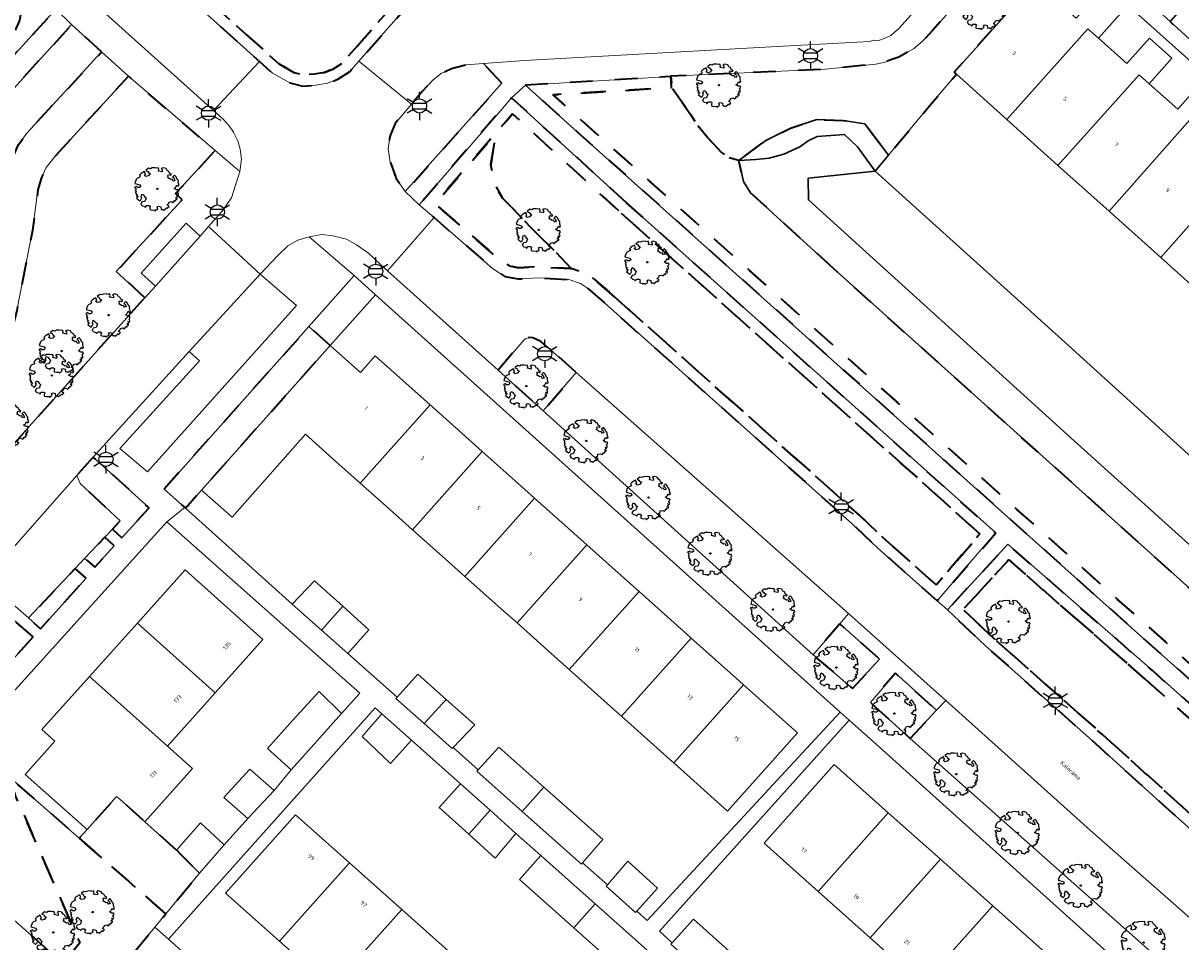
# Model space of a CAD drawing. Extents: x 105780 to 185197, y 477999 to 525027.
# Tile 207 of 256: x 108545 to 108648, y 479340 to 479422. Entities that reach past the tile are written whole.
import ezdxf
from ezdxf.enums import TextEntityAlignment as Align

# ---------------------------------------------------------------- set-up
doc = ezdxf.new("R2010")
doc.units = 0
doc.linetypes.add('XX-HIDDEN', pattern=[4, 2, -2])
for name, color, linetype, lineweight in [('B-GV-GR-BOOM-S', 252, 'Continuous', 25), ('B-GV-GR-HAAG_01-G', 252, 'GR-HAAG1', 13), ('B-GV-GR-MATERIAALGRENS-G', 252, 'XX-HIDDEN', 35), ('B-RO-IE-MEUBILAIR_WEGMEUBILAIR-S', 252, 'Continuous', 25), ('B-WE-GW-WATERGANG_SLOOT_INSTEEK-G', 252, 'Continuous', 30), ('B-XX-KG-KADASTRAAL_BEBOUWING-G', 252, 'Continuous', 20), ('B1-WE-OG-BEBOUWING-T18', 7, 'Continuous', 18), ('B1-WE-OG-TERREIN_ERF-GV', 252, 'Continuous', 18), ('B1-WE-OG-TOPOGRAFIE-T18', 10, 'Continuous', 18), ('B1-WE-VH-VERHARDING_ASFALT-GV', 252, 'Continuous', 18), ('B1-WE-VH-VERHARDING_BETONSTRAATSTEEN-GV', 252, 'Continuous', 18), ('B1-WE-VH-VERHARDING_TEGEL-GV', 252, 'Continuous', 18)]:
    doc.layers.add(name, color=color, linetype=linetype, lineweight=lineweight)
doc.styles.add('NLCS-ISO', font='NLCS-ISO.ttf')
doc.styles.add('NLCS-ISO-M200-T18', font='NLCS-ISO.ttf', dxfattribs={"height": 0.36})
doc.linetypes.add('GR-HAAG1', pattern='A,6,[176,NLCS.shx,S=0.125,R=0,X=0,Y=0],-2', length=8)

# ---------------------------------------------------------------- blocks, each defined once
blk = doc.blocks.new('B-SIE-WEG_LICHTMAST-SO')
at = {"ltscale": 0.1}
for p, q in [((0, 1.27), (0, 2.53)), ((-1.1, 0.63), (-2.19, 1.27)), ((1.1, 0.63), (2.19, 1.27)), ((-1.1, -0.63), (-2.19, -1.27)), ((0, -1.27), (0, -2.53)), ((1.1, -0.63), (2.19, -1.27))]:
    blk.add_line(p, q, dxfattribs=at)
at = {"flags": 128}
for points in [[(-1.16, 0.5), (1.16, 0.5)], [(-1.16, -0.5), (1.16, -0.5)]]:
    blk.add_lwpolyline(points, dxfattribs=at)
at = {"ltscale": 0.1}
blk.add_circle((0, 0), 1.27, dxfattribs=at)
at = {"style": 'NLCS-ISO'}
blk.add_attdef('TYPE', text='', height=1.8, dxfattribs=at).set_placement((0, 2.53), align=Align.BOTTOM_CENTER)
blk = doc.blocks.new('B-SGR-BOOM_06')
at = {"linetype": 'Continuous', "flags": 128}
blk.add_lwpolyline([(1.08, 1.41), (1.01, 1.58), (0.88, 1.63), (0.78, 1.81), (0.51, 1.88), (0.34, 1.81), (0.44, 1.71), (0.43, 1.52), (0.09, 1.59), (0.14, 1.73), (0.07, 1.88), (-0.06, 1.84), (-0.19, 1.88), (-0.46, 1.86), (-0.6, 1.79), (-0.78, 1.83), (-1.02, 1.64), (-0.85, 1.56), (-0.8, 1.46), (-0.63, 1.37), (-0.8, 1.16), (-1.02, 1.11), (-1.17, 1.24), (-1.05, 1.29), (-1.15, 1.54), (-1.45, 1.37), (-1.6, 1.21), (-1.52, 1.14), (-1.6, 1.01), (-1.77, 0.94), (-1.89, 0.82), (-2, 0.49), (-1.55, 0.37), (-1.48, 0.22), (-1.6, 0.12), (-1.8, 0.12), (-1.84, 0.22), (-2.04, 0.15), (-1.9, -0.07), (-1.97, -0.15), (-1.89, -0.22), (-1.95, -0.4), (-1.81, -0.47), (-1.89, -0.62), (-1.77, -0.64), (-1.72, -0.68), (-1.85, -0.84), (-1.57, -1.07), (-1.47, -0.97), (-1.38, -0.79), (-1.45, -0.7), (-1.37, -0.47), (-1.25, -0.54), (-1.12, -0.7), (-1, -0.8), (-1.12, -1.12), (-1.37, -1.17), (-1.47, -1.36), (-1.33, -1.51), (-1.13, -1.56), (-1.11, -1.61), (-1.08, -1.66), (-0.93, -1.49), (-0.73, -1.49), (-0.63, -1.56), (-0.68, -1.71), (-0.68, -1.84), (-0.46, -1.89), (-0.24, -1.88), (-0.19, -1.98), (-0.09, -1.86), (0.04, -1.79), (-0.02, -1.6), (0.11, -1.56), (0.31, -1.61), (0.34, -1.84), (0.46, -1.83), (0.58, -1.89), (0.83, -1.69), (0.95, -1.74), (0.93, -1.66), (1.06, -1.59), (0.96, -1.49), (0.85, -1.46), (1.03, -1.29), (1.05, -1.19), (1.26, -1.14), (1.42, -1.22), (1.51, -1.12), (1.51, -1.05), (1.65, -1.05), (1.65, -0.95), (1.78, -0.91), (1.78, -0.82), (1.63, -0.82), (1.82, -0.64), (1.7, -0.57), (1.85, -0.62), (1.9, -0.5), (1.82, -0.37), (1.93, -0.18), (1.87, -0.1), (1.7, -0.1), (1.5, 0.03), (1.63, 0.12), (1.75, 0.34), (1.82, 0.24), (1.95, 0.29), (1.87, 0.57), (1.88, 0.75), (1.8, 0.79), (1.67, 1.06), (1.53, 1.21), (1.35, 1.04), (1.47, 0.97), (1.57, 0.72), (1.41, 0.69), (1.33, 0.85), (1.2, 0.82), (1.06, 0.92), (0.9, 1.01), (0.98, 1.07), (0.93, 1.17), (1.01, 1.27), (1.15, 1.22), (1.26, 1.29)], close=True, dxfattribs=at)
blk.add_circle((0, 0), 0.06)
at = {"style": 'NLCS-ISO'}
blk.add_attdef('SOORT', text='', height=0.3, dxfattribs=at).set_placement((0, -0.36), align=Align.TOP_CENTER)

msp = doc.modelspace()

# ---------------------------------------------------------------- linework, layer by layer
at = {"layer": 'B-GV-GR-HAAG_01-G', "flags": 128}
msp.add_lwpolyline([(108568.99, 479396.664), (108565.752, 479399.445), (108559.431, 479392.544), (108560.362, 479391.709), (108553.258, 479383.886), (108555.703, 479381.802)], close=True, dxfattribs=at)
at = {"layer": 'B-GV-GR-MATERIAALGRENS-G', "flags": 128}
for points in [[(108567.904, 479433.262), (108559.597, 479423.916), (108565.691, 479418.436), (108566.868, 479417.378), (108568.401, 479416.523), (108569.554, 479416.241), (108570.726, 479416.318), (108571.764, 479416.488), (108572.697, 479416.85), (108573.716, 479417.509), (108574.565, 479418.471), (108578.768, 479423.234), (108579.144, 479423.381), (108569.435, 479431.916)], [(108577.582, 479423.401), (108573.057, 479418.274), (108572.24, 479417.745), (108571.499, 479417.458), (108570.612, 479417.313), (108569.642, 479417.249), (108568.77, 479417.462), (108567.453, 479418.197), (108566.36, 479419.18), (108561.005, 479423.995), (108567.991, 479431.854)], [(108577.582, 479423.401), (108567.991, 479431.854), (108561.005, 479423.995), (108566.36, 479419.18), (108567.453, 479418.197), (108568.77, 479417.462), (108569.642, 479417.249), (108570.612, 479417.313), (108571.499, 479417.458), (108572.24, 479417.745), (108573.057, 479418.274)], [(108492.132, 479361.215), (108492.458, 479361.581), (108536.188, 479410.625), (108547.542, 479423.085), (108538.856, 479430.878), (108538.021, 479429.947), (108536.739, 479428.518), (108537.185, 479428.733), (108537.999, 479428.78), (108538.273, 479428.763), (108539.183, 479428.441), (108543.527, 479424.761), (108544.268, 479423.607), (108544.439, 479422.932), (108544.288, 479422.085), (108543.873, 479421.135), (108543.515, 479420.639), (108483.621, 479353.406), (108463.835, 479331.582), (108460.261, 479327.517), (108460.3, 479325.343), (108459.633, 479318.564), (108458.968, 479318.283), (108457.664, 479317.246), (108456.553, 479316.148), (108432.398, 479288.878), (108418.002, 479273.308), (108418.798, 479272.696), (108421.387, 479275.497), (108433.139, 479288.207), (108449.708, 479306.911), (108457.28, 479315.46), (108458.329, 479316.497), (108459.484, 479317.415), (108460.57, 479317.875), (108461.301, 479325.301), (108461.286, 479326.406)], [(108634.863, 479425.563), (108636.365, 479427.425), (108637.415, 479428.574), (108634.596, 479431.095), (108631.415, 479427.658), (108625.737, 479421.219), (108624.78, 479420.219), (108624.006, 479419.553), (108622.696, 479418.816), (108622.162, 479418.624), (108621.472, 479418.377), (108620.663, 479418.183), (108616.142, 479417.747), (108602.387, 479417.106), (108602.441, 479416.107), (108604.156, 479413.685), (108604.726, 479412.785), (108605.618, 479411.677), (108606.878, 479410.322), (108607.583, 479409.826), (108608.425, 479409.581), (108610.855, 479411.376), (108613.042, 479412.471), (108615.386, 479413.253), (108617.73, 479413.175), (108619.682, 479412.862), (108621.786, 479410.066), (108625.773, 479414.86), (108627.841, 479417.296), (108627.637, 479417.479), (108629.587, 479419.661)], [(108653.812, 479422.58), (108653.721, 479422.821), (108650.882, 479425.323), (108650.699, 479425.431), (108650.435, 479425.486), (108650.028, 479425.454), (108649.839, 479425.283), (108646.881, 479421.986), (108650.585, 479418.651), (108653.619, 479422.099), (108653.772, 479422.366)], [(108551.628, 479419.282), (108548.948, 479421.719), (108537.816, 479409.431), (108535.071, 479406.319), (108537.118, 479406.952), (108537.864, 479406.856), (108538.928, 479406.612), (108540.068, 479406.037), (108540.89, 479405.435), (108541.55, 479404.851), (108542.287, 479403.225), (108543.309, 479408.419), (108543.407, 479409.133), (108544.222, 479411.015), (108544.967, 479412.042)], [(108587.312, 479416.488), (108585.67, 479418.238), (108584.087, 479418.118), (108582.827, 479417.776), (108581.897, 479417.349), (108581.185, 479416.783), (108580.212, 479415.767), (108579.257, 479414.629), (108577.808, 479412.901), (108577.344, 479411.823), (108577.16, 479410.641), (108577.353, 479409.457), (108577.899, 479407.977), (108578.703, 479406.83)], [(108555.482, 479397.349), (108552.933, 479399.686), (108558.812, 479406.099), (108558.222, 479406.64), (108561.744, 479410.482), (108554.017, 479417.109), (108547.501, 479410.001), (108546.692, 479408.969), (108546.231, 479407.999), (108545.952, 479406.964), (108545.463, 479403.362), (108544.062, 479396.218), (108543.121, 479392.288), (108542.831, 479390.819), (108542.293, 479389.442), (108541.988, 479388.341), (108541.538, 479387.42), (108540.735, 479386.324), (108531.362, 479375.522), (108520.361, 479363.224), (108522.931, 479360.78), (108544.906, 479385.564)], [(108602.441, 479416.107), (108602.387, 479417.106), (108602.355, 479417.105), (108589.408, 479416.308), (108594.067, 479412.135), (108643.72, 479367.666), (108666.711, 479347.2), (108681.874, 479333.36), (108704.788, 479312.808), (108706.667, 479311.216), (108712.98, 479305.573), (108715.08, 479303.841), (108715.764, 479304.573), (108720.769, 479309.926), (108725.12, 479314.69), (108724.084, 479315.494), (108718.889, 479310.117), (108714.88, 479305.391), (108713.632, 479306.332), (108707.324, 479311.97), (108705.445, 479313.562), (108682.545, 479334.102), (108667.381, 479347.942), (108591.86, 479415.457)], [(108616.864, 479399.965), (108609.481, 479406.725), (108608.851, 479407.716), (108608.425, 479409.581), (108607.583, 479409.826), (108606.878, 479410.322), (108605.618, 479411.677), (108604.726, 479412.785), (108604.156, 479413.685), (108602.441, 479416.107), (108591.86, 479415.457), (108667.381, 479347.942), (108682.545, 479334.102), (108705.445, 479313.562), (108707.324, 479311.97), (108713.632, 479306.332), (108714.88, 479305.391), (108718.889, 479310.117), (108717.539, 479309.847), (108716.638, 479310.298)], [(108598.416, 479405.832), (108592.913, 479410.858), (108588.178, 479415.183), (108587.033, 479413.856), (108579.947, 479405.646), (108581.269, 479404.496), (108586.478, 479399.966), (108587.582, 479399.258), (108588.749, 479399.025), (108590.688, 479399.115), (108593.288, 479398.97), (108594.313, 479398.618), (108594.933, 479398.201), (108596.256, 479397.082), (108596.716, 479396.659), (108618.565, 479377.157), (108620.833, 479375.009), (108626.117, 479370.317), (108630.058, 479374.882), (108631.337, 479376.363)], [(108597.387, 479397.4), (108596.918, 479397.832), (108595.537, 479399), (108594.762, 479399.521), (108593.482, 479399.961), (108590.693, 479400.116), (108588.825, 479400.03), (108587.963, 479400.202), (108587.079, 479400.768), (108581.354, 479405.747), (108586.754, 479412.002), (108587.79, 479413.203), (108588.263, 479413.751), (108597.745, 479405.09), (108629.938, 479376.273), (108626.033, 479371.729), (108621.509, 479375.746), (108619.242, 479377.893)], [(108597.745, 479405.09), (108588.263, 479413.751), (108587.79, 479413.203), (108586.754, 479412.002), (108586.335, 479409.219), (108586.626, 479407.597), (108587.365, 479406.222), (108588.331, 479405.296), (108589.882, 479403.609), (108591.951, 479401.599), (108593.482, 479399.961), (108594.762, 479399.521), (108595.537, 479399), (108596.918, 479397.832), (108597.387, 479397.4), (108619.242, 479377.893), (108621.509, 479375.746), (108626.033, 479371.729), (108629.938, 479376.273)], [(108588.331, 479405.296), (108587.365, 479406.222), (108586.626, 479407.597), (108586.335, 479409.219), (108586.754, 479412.002), (108581.354, 479405.747), (108587.079, 479400.768), (108587.963, 479400.202), (108588.825, 479400.03), (108590.693, 479400.116), (108593.482, 479399.961), (108591.951, 479401.599), (108589.882, 479403.609)], [(108572, 479393.1), (108570.113, 479394.791), (108557.198, 479380.28), (108559.036, 479378.626), (108559.089, 479378.578), (108560.54, 479380.19)], [(108591.392, 479392.947), (108590.772, 479393.439), (108590.085, 479393.78), (108589.761, 479393.816), (108589.434, 479393.707), (108589.254, 479393.563), (108586.986, 479390.899), (108591.006, 479387.258), (108593.949, 479390.681)], [(108550.882, 479383.119), (108549.411, 479381.489), (108549.714, 479380.785), (108553.276, 479377.438), (108552.59, 479376.71), (108553.418, 479375.941), (108555.852, 479378.608)], [(108552.745, 479375.204), (108551.905, 479375.984), (108550.112, 479374.081), (108551.02, 479373.314)], [(108632.496, 479373.965), (108644.649, 479363.338), (108687.016, 479325.501), (108713.306, 479301.797), (108713.963, 479302.551), (108687.684, 479326.245), (108645.311, 479364.087), (108632.42, 479375.36), (108631.138, 479373.967), (108627.03, 479369.503), (108630.418, 479366.282), (108640.214, 479357.601), (108646.308, 479352.069), (108656.878, 479342.632), (108658.209, 479341.365), (108658.861, 479340.6), (108659.346, 479339.609), (108659.666, 479338.561), (108659.676, 479338.353), (108660.674, 479338.489), (108660.288, 479339.959), (108659.704, 479341.153), (108658.928, 479342.064), (108640.881, 479358.346), (108631.094, 479367.019), (108628.444, 479369.539)], [(108550.255, 479372.334), (108549.275, 479373.193), (108545.112, 479368.777), (108546.174, 479367.818)], [(108644.649, 479363.338), (108632.496, 479373.965), (108628.444, 479369.539), (108631.094, 479367.019), (108640.881, 479358.346), (108658.928, 479342.064), (108659.704, 479341.153), (108660.288, 479339.959), (108660.674, 479338.489), (108662.677, 479338.639), (108663.815, 479338.568), (108664.91, 479338.249), (108666.154, 479337.772), (108667.193, 479337.158), (108691.579, 479315.761), (108708.295, 479301.316), (108712.338, 479300.687), (108713.306, 479301.797), (108687.016, 479325.501)], [(108545.521, 479367.095), (108542.805, 479369.459), (108540.54, 479371.43), (108537.696, 479368.199), (108540.341, 479361.363)], [(108617.431, 479368.25), (108615.052, 479365.479), (108618.566, 479362.497), (108620.989, 479365.09)], [(108623.702, 479358.024), (108626.067, 479360.536), (108622.397, 479363.84), (108620.166, 479361.241)], [(108543.104, 479354.853), (108541.145, 479359.339), (108533.511, 479350.934), (108533.794, 479350.684), (108548.189, 479337.957), (108549.678, 479339.798)], [(108543.104, 479354.853), (108549.678, 479339.798), (108548.189, 479337.957), (108551.372, 479335.143), (108556.374, 479341.199), (108557.343, 479342.372), (108555.348, 479344.121), (108549.635, 479349.128)], [(108558.305, 479348.057), (108555.48, 479350.593), (108553.24, 479352.6), (108552.962, 479352.848), (108550.322, 479349.898), (108549.635, 479349.128), (108555.348, 479344.121), (108557.343, 479342.372), (108560.342, 479346.002), (108558.67, 479347.689)]]:
    msp.add_lwpolyline(points, close=True, dxfattribs=at)
at = {"layer": 'B-WE-GW-WATERGANG_SLOOT_INSTEEK-G', "flags": 128}
msp.add_lwpolyline([(108613.863, 479410.802), (108614.625, 479411.354), (108615.426, 479411.744), (108617.852, 479411.919), (108619.004, 479410.821), (108620.591, 479408.629), (108621.786, 479410.066), (108619.682, 479412.862), (108617.73, 479413.175), (108615.386, 479413.253), (108613.042, 479412.471), (108610.855, 479411.376), (108608.425, 479409.581), (108609.956, 479409.673), (108611.143, 479409.8), (108612.451, 479410.16)], close=True, dxfattribs=at)
for points in [[(108696.417, 479332.174), (108677.085, 479349.542), (108665.936, 479359.674), (108638.029, 479384.847), (108614.649, 479406.082), (108614.623, 479408.023), (108620.591, 479408.629), (108619.004, 479410.821), (108617.852, 479411.919), (108615.426, 479411.744), (108614.625, 479411.354), (108613.863, 479410.802), (108612.451, 479410.16), (108611.143, 479409.8), (108609.956, 479409.673), (108608.425, 479409.581), (108608.851, 479407.716), (108609.481, 479406.725), (108616.864, 479399.965), (108716.638, 479310.298)], [(108653.982, 479378.411), (108637.199, 479393.663), (108620.591, 479408.629), (108614.623, 479408.023), (108614.649, 479406.082), (108638.029, 479384.847), (108665.936, 479359.674)]]:
    msp.add_lwpolyline(points, dxfattribs=at)
at = {"layer": 'B-XX-KG-KADASTRAAL_BEBOUWING-G', "flags": 128}
for points in [[(108640.5, 479420.502), (108642.499, 479422.738), (108641.564, 479423.574), (108640.503, 479424.523), (108638.514, 479422.299), (108634.863, 479425.563), (108629.587, 479419.661), (108627.637, 479417.479), (108627.841, 479417.296), (108632.34, 479413.255), (108639.565, 479421.338)], [(108645.013, 479416.444), (108647.052, 479418.724), (108646.157, 479419.525), (108645.056, 479420.509), (108643.029, 479418.242), (108640.5, 479420.502), (108639.565, 479421.338), (108632.34, 479413.255), (108636.894, 479409.164), (108644.118, 479417.244)], [(108649.571, 479412.347), (108651.629, 479414.649), (108650.729, 479415.454), (108649.611, 479416.453), (108647.564, 479414.164), (108645.013, 479416.444), (108644.118, 479417.244), (108636.894, 479409.164), (108641.444, 479405.077), (108648.655, 479413.237)], [(108653.285, 479409.113), (108654.102, 479408.353), (108656.1, 479410.589), (108655.261, 479411.338), (108654.126, 479412.353), (108652.099, 479410.086), (108649.571, 479412.347), (108648.655, 479413.237), (108641.444, 479405.077), (108646.061, 479400.93)], [(108657.813, 479405.006), (108658.657, 479404.297), (108660.656, 479406.533), (108659.834, 479407.267), (108658.637, 479408.337), (108656.63, 479406.092), (108654.102, 479408.353), (108653.285, 479409.113), (108646.061, 479400.93), (108650.558, 479396.891)], [(108580.909, 479387.79), (108578.479, 479389.962), (108576.02, 479392.16), (108574.72, 479390.69), (108572, 479393.1), (108560.54, 479380.19), (108563.252, 479377.782), (108569.81, 479385.17), (108572.25, 479382.99), (108574.686, 479380.814)], [(108585.567, 479383.628), (108583.484, 479385.489), (108580.909, 479387.79), (108574.686, 479380.814), (108577.256, 479378.518), (108579.344, 479376.653)], [(108590.224, 479379.465), (108588.489, 479381.016), (108585.567, 479383.628), (108579.344, 479376.653), (108582.262, 479374.045), (108584.001, 479372.491)], [(108593.494, 479376.543), (108590.224, 479379.465), (108584.001, 479372.491), (108587.267, 479369.573), (108588.66, 479368.329), (108594.881, 479375.303)], [(108599.539, 479371.14), (108598.499, 479372.07), (108594.881, 479375.303), (108588.66, 479368.329), (108592.273, 479365.101), (108593.318, 479364.168)], [(108554.809, 479368.314), (108561.749, 479362.097), (108566.007, 479366.849), (108559.069, 479373.061)], [(108570.611, 479372.101), (108568.613, 479370.022), (108571.23, 479367.702), (108573.125, 479369.825)], [(108604.196, 479366.978), (108603.504, 479367.597), (108599.539, 479371.14), (108593.318, 479364.168), (108597.278, 479360.629), (108597.975, 479360.006)], [(108573.125, 479369.825), (108571.23, 479367.702), (108573.583, 479365.617), (108575.458, 479367.714)], [(108561.749, 479362.097), (108554.809, 479368.314), (108550.549, 479363.567), (108557.493, 479357.346)], [(108608.853, 479362.817), (108608.509, 479363.124), (108604.196, 479366.978), (108597.975, 479360.006), (108602.284, 479356.157), (108602.633, 479355.845)], [(108582.35, 479361.503), (108579.814, 479363.753), (108577.973, 479361.696), (108577.87, 479361.58), (108580.38, 479359.353)], [(108557.493, 479357.346), (108550.549, 479363.567), (108546.29, 479358.82), (108547.458, 479357.773), (108544.818, 479354.823), (108550.322, 479349.898), (108552.962, 479352.848), (108553.24, 479352.6), (108555.48, 479350.593), (108559.732, 479355.339)], [(108613.66, 479358.52), (108608.853, 479362.817), (108602.633, 479355.845), (108607.44, 479351.55)], [(108573.025, 479360.251), (108571.017, 479362.204), (108568.658, 479359.642), (108566.406, 479357.128), (108568.526, 479355.229), (108570.808, 479357.776)], [(108582.35, 479361.503), (108580.38, 479359.353), (108582.89, 479357.125), (108582.981, 479357.223), (108584.886, 479359.254)], [(108576.608, 479360.22), (108574.859, 479358.208), (108577.394, 479355.782), (108579.256, 479357.859)], [(108591.065, 479353.676), (108587.033, 479357.244), (108585.206, 479355.235), (108585.086, 479355.103), (108589.125, 479351.504)], [(108621.757, 479351.399), (108616.947, 479355.69), (108610.687, 479348.674), (108615.497, 479344.383)], [(108567.02, 479353.375), (108564.85, 479355.287), (108562.52, 479352.76), (108564.651, 479350.883)], [(108583.625, 479353.964), (108581.726, 479351.877), (108584.353, 479349.483), (108586.259, 479351.616)], [(108591.065, 479353.676), (108589.125, 479351.504), (108594.4, 479346.803), (108594.508, 479346.927), (108596.325, 479349.022)], [(108588.568, 479349.558), (108586.259, 479351.616), (108584.353, 479349.483), (108586.706, 479347.338)], [(108626.417, 479347.241), (108621.757, 479351.399), (108615.497, 479344.383), (108620.158, 479340.225)], [(108562.549, 479348.531), (108560.428, 479350.485), (108558.305, 479348.057), (108558.67, 479347.689), (108560.342, 479346.002)], [(108573.734, 479346.922), (108568.919, 479351.224), (108562.675, 479344.234), (108567.49, 479339.932)], [(108590.777, 479347.582), (108588.89, 479345.443), (108593.73, 479341.128), (108595.631, 479343.257)], [(108631.078, 479343.083), (108626.417, 479347.241), (108620.158, 479340.225), (108624.818, 479336.067)], [(108578.401, 479342.753), (108573.734, 479346.922), (108567.49, 479339.932), (108572.157, 479335.764)], [(108596.716, 479344.955), (108596.608, 479344.83), (108599.216, 479342.49), (108599.332, 479342.618), (108601.192, 479344.666), (108598.547, 479347.066)], [(108595.631, 479343.257), (108593.73, 479341.128), (108598.4, 479336.964), (108600.303, 479339.094)], [(108635.739, 479338.925), (108631.078, 479343.083), (108624.818, 479336.067), (108629.479, 479331.908)], [(108583.068, 479338.585), (108578.401, 479342.753), (108572.157, 479335.764), (108576.823, 479331.595)], [(108602.498, 479339.798), (108602.388, 479339.674), (108607.269, 479335.273), (108607.368, 479335.383), (108609.287, 479337.511), (108604.405, 479341.913)]]:
    msp.add_lwpolyline(points, close=True, dxfattribs=at)
at = {"layer": 'B1-WE-OG-TERREIN_ERF-GV', "flags": 128}
for points in [[(108684.127, 479386.81), (108637.415, 479428.574), (108636.365, 479427.425), (108634.863, 479425.563), (108638.514, 479422.299), (108640.503, 479424.523), (108641.564, 479423.574), (108642.499, 479422.738), (108640.5, 479420.502), (108643.029, 479418.242), (108645.056, 479420.509), (108646.157, 479419.525), (108647.052, 479418.724), (108645.013, 479416.444), (108647.564, 479414.164), (108649.611, 479416.453)], [(108650.558, 479396.891), (108646.061, 479400.93), (108641.444, 479405.077), (108636.894, 479409.164), (108632.34, 479413.255), (108627.841, 479417.296), (108625.773, 479414.86), (108621.786, 479410.066), (108620.591, 479408.629), (108637.199, 479393.663), (108653.982, 479378.411)], [(108543.104, 479354.853), (108549.635, 479349.128), (108550.322, 479349.898), (108544.818, 479354.823), (108547.458, 479357.773), (108546.29, 479358.82), (108550.549, 479363.567), (108554.809, 479368.314), (108559.069, 479373.061), (108566.007, 479366.849), (108561.749, 479362.097), (108557.493, 479357.346), (108559.732, 479355.339), (108555.48, 479350.593), (108558.305, 479348.057), (108560.428, 479350.485), (108562.549, 479348.531), (108564.651, 479350.883), (108562.52, 479352.76), (108564.85, 479355.287), (108567.02, 479353.375), (108568.526, 479355.229), (108566.406, 479357.128), (108568.658, 479359.642), (108571.017, 479362.204), (108573.025, 479360.251), (108574.652, 479362.071), (108557.435, 479377.366), (108541.145, 479359.339)], [(108598.4, 479336.964), (108593.73, 479341.128), (108588.89, 479345.443), (108590.777, 479347.582), (108588.568, 479349.558), (108586.706, 479347.338), (108584.353, 479349.483), (108581.726, 479351.877), (108583.625, 479353.964), (108579.256, 479357.859), (108577.394, 479355.782), (108574.859, 479358.208), (108576.608, 479360.22), (108576.018, 479360.746), (108557.587, 479340.115), (108589.376, 479311.658)], [(108645.094, 479335.522), (108620.988, 479357.262), (108618.282, 479359.666), (108618.266, 479359.648), (108601.364, 479340.833), (108602.498, 479339.798), (108604.405, 479341.913), (108609.287, 479337.511)], [(108572.157, 479335.764), (108567.49, 479339.932), (108562.675, 479344.234), (108568.919, 479351.224), (108573.734, 479346.922), (108578.401, 479342.753), (108583.068, 479338.585)]]:
    msp.add_lwpolyline(points, dxfattribs=at)
for points in [[(108588.66, 479368.329), (108587.267, 479369.573), (108584.001, 479372.491), (108582.262, 479374.045), (108579.344, 479376.653), (108577.256, 479378.518), (108574.686, 479380.814), (108572.25, 479382.99), (108569.81, 479385.17), (108563.252, 479377.782), (108560.54, 479380.19), (108559.089, 479378.578), (108568.613, 479370.022), (108570.611, 479372.101), (108573.125, 479369.825), (108575.458, 479367.714), (108573.583, 479365.617), (108577.973, 479361.696), (108579.814, 479363.753), (108582.35, 479361.503), (108584.886, 479359.254), (108582.981, 479357.223), (108585.206, 479355.235), (108587.033, 479357.244), (108591.065, 479353.676), (108596.325, 479349.022), (108594.508, 479346.927), (108596.716, 479344.955), (108598.547, 479347.066), (108601.192, 479344.666), (108599.332, 479342.618), (108600.254, 479341.795), (108617.476, 479360.359), (108617.484, 479360.367), (108576.054, 479397.61), (108572, 479393.1), (108574.72, 479390.69), (108576.02, 479392.16), (108578.479, 479389.962), (108580.909, 479387.79), (108583.484, 479385.489), (108585.567, 479383.628), (108588.489, 479381.016), (108590.224, 479379.465), (108593.494, 479376.543), (108594.881, 479375.303), (108598.499, 479372.07), (108599.539, 479371.14), (108603.504, 479367.597), (108604.196, 479366.978), (108608.509, 479363.124), (108608.853, 479362.817), (108613.66, 479358.52), (108607.44, 479351.55), (108602.633, 479355.845), (108602.284, 479356.157), (108597.975, 479360.006), (108597.278, 479360.629), (108593.318, 479364.168), (108592.273, 479365.101)], [(108629.479, 479331.908), (108624.818, 479336.067), (108620.158, 479340.225), (108615.497, 479344.383), (108610.687, 479348.674), (108616.947, 479355.69), (108621.757, 479351.399), (108626.417, 479347.241), (108631.078, 479343.083), (108635.739, 479338.925), (108640.4, 479334.766), (108645.061, 479330.608), (108649.721, 479326.45), (108654.532, 479322.158), (108648.272, 479315.142), (108648.082, 479315.311), (108643.462, 479319.434), (108638.801, 479323.592), (108634.14, 479327.75)]]:
    msp.add_lwpolyline(points, close=True, dxfattribs=at)
at = {"layer": 'B1-WE-VH-VERHARDING_ASFALT-GV', "flags": 128}
for points in [[(108538.601, 479434.574), (108549.392, 479425.049), (108561.603, 479414.06), (108565.691, 479418.436), (108559.597, 479423.916), (108557.434, 479425.859), (108556.037, 479427.095), (108539.727, 479441.568)], [(108578.768, 479423.234), (108574.565, 479418.471), (108579.257, 479414.629), (108580.212, 479415.767), (108581.185, 479416.783), (108581.897, 479417.349), (108582.827, 479417.776), (108584.087, 479418.118), (108585.67, 479418.238), (108589.326, 479418.514), (108612.388, 479419.799), (108620.085, 479420.228), (108620.456, 479420.324), (108620.8, 479420.288), (108621.396, 479420.49), (108621.99, 479420.758), (108622.717, 479421.373), (108632.781, 479432.576)], [(108544.062, 479396.218), (108545.463, 479403.362), (108545.952, 479406.964), (108546.231, 479407.999), (108546.692, 479408.969), (108547.501, 479410.001), (108554.017, 479417.109), (108551.628, 479419.282), (108544.967, 479412.042), (108544.222, 479411.015)], [(108656.878, 479342.632), (108646.308, 479352.069), (108640.214, 479357.601), (108630.418, 479366.282), (108627.03, 479369.503), (108626.117, 479370.317), (108620.833, 479375.009), (108618.565, 479377.157), (108596.716, 479396.659), (108596.256, 479397.082), (108594.933, 479398.201), (108594.313, 479398.618), (108593.288, 479398.97), (108590.688, 479399.115), (108588.749, 479399.025), (108587.582, 479399.258), (108586.478, 479399.966), (108581.269, 479404.496), (108577.114, 479399.746), (108586.986, 479390.899), (108589.254, 479393.563), (108589.434, 479393.707), (108589.761, 479393.816), (108590.085, 479393.78), (108590.772, 479393.439), (108591.392, 479392.947), (108593.949, 479390.681), (108607.576, 479378.594), (108618.212, 479369.161), (108626.89, 479361.41), (108637.4, 479351.949), (108639.779, 479349.807), (108651.158, 479339.818)], [(108511.671, 479339.072), (108516.343, 479344.351), (108523.428, 479352.357), (108525.818, 479355.009), (108527.274, 479356.624), (108537.696, 479368.199), (108540.54, 479371.43), (108540.86, 479371.794), (108549.411, 479381.489), (108550.882, 479383.119), (108552.31, 479384.693), (108559.431, 479392.544), (108565.752, 479399.445), (108561.162, 479403.699), (108560.424, 479402.856), (108556.416, 479398.39), (108555.482, 479397.349), (108544.906, 479385.564), (108522.931, 479360.78), (108521.289, 479358.927), (108504.697, 479340.209), (108486.303, 479319.34)]]:
    msp.add_lwpolyline(points, dxfattribs=at)
at = {"layer": 'B1-WE-VH-VERHARDING_BETONSTRAATSTEEN-GV', "flags": 128}
for points in [[(108577.353, 479409.457), (108577.16, 479410.641), (108577.344, 479411.823), (108577.808, 479412.901), (108579.257, 479414.629), (108574.565, 479418.471), (108573.716, 479417.509), (108572.697, 479416.85), (108571.764, 479416.488), (108570.726, 479416.318), (108569.554, 479416.241), (108568.401, 479416.523), (108566.868, 479417.378), (108565.691, 479418.436), (108561.603, 479414.06), (108562.472, 479413.278), (108562.999, 479412.676), (108563.384, 479412.116), (108563.771, 479411.348), (108563.965, 479410.595), (108564.106, 479409.71), (108563.945, 479408.605), (108563.218, 479406.265), (108562.331, 479405.034), (108561.162, 479403.699), (108565.752, 479399.445), (108567.336, 479401.123), (108568.225, 479401.969), (108569.126, 479402.481), (108570.126, 479402.792), (108571.214, 479402.998), (108572.267, 479402.881), (108573.448, 479402.567), (108574.357, 479402.068), (108575.416, 479401.326), (108576.482, 479400.313), (108577.114, 479399.746), (108581.269, 479404.496), (108579.947, 479405.646), (108578.703, 479406.83), (108577.899, 479407.977)], [(108607.576, 479378.594), (108593.949, 479390.681), (108591.006, 479387.258), (108615.052, 479365.479), (108617.431, 479368.25), (108618.212, 479369.161)], [(108551.905, 479375.984), (108552.59, 479376.71), (108553.276, 479377.438), (108549.714, 479380.785), (108549.411, 479381.489), (108540.86, 479371.794), (108541.505, 479371.719), (108541.973, 479371.503), (108543.476, 479370.201), (108545.112, 479368.777), (108549.275, 479373.193), (108550.112, 479374.081)], [(108639.779, 479349.807), (108637.4, 479351.949), (108626.89, 479361.41), (108626.067, 479360.536), (108623.702, 479358.024), (108645.075, 479339.061), (108648.095, 479336.381), (108651.158, 479339.818)]]:
    msp.add_lwpolyline(points, close=True, dxfattribs=at)
at = {"layer": 'B1-WE-VH-VERHARDING_TEGEL-GV', "flags": 128}
for points in [[(108650.585, 479418.651), (108646.881, 479421.986), (108639.367, 479428.879), (108635.58, 479432.259), (108638.834, 479435.911), (108637.131, 479437.418), (108632.781, 479432.576), (108634.596, 479431.095), (108637.415, 479428.574), (108684.127, 479386.81)], [(108538.856, 479430.878), (108547.542, 479423.085), (108548.948, 479421.719), (108551.628, 479419.282), (108554.017, 479417.109), (108561.744, 479410.482), (108563.945, 479408.605), (108564.106, 479409.71), (108563.965, 479410.595), (108563.771, 479411.348), (108563.384, 479412.116), (108562.999, 479412.676), (108562.472, 479413.278), (108561.603, 479414.06), (108549.392, 479425.049), (108538.601, 479434.574)], [(108632.781, 479432.576), (108622.717, 479421.373), (108621.99, 479420.758), (108621.396, 479420.49), (108620.8, 479420.288), (108620.456, 479420.324), (108620.085, 479420.228), (108612.388, 479419.799), (108589.326, 479418.514), (108585.67, 479418.238), (108587.312, 479416.488), (108578.703, 479406.83), (108579.947, 479405.646), (108587.033, 479413.856), (108588.178, 479415.183), (108589.408, 479416.308), (108602.355, 479417.105), (108602.387, 479417.106), (108616.142, 479417.747), (108620.663, 479418.183), (108621.472, 479418.377), (108622.162, 479418.624), (108622.696, 479418.816), (108624.006, 479419.553), (108624.78, 479420.219), (108625.737, 479421.219), (108631.415, 479427.658)], [(108468.846, 479331.856), (108484.26, 479349.18), (108505.806, 479373.273), (108514.341, 479365.639), (108516.723, 479363.509), (108517.854, 479364.856), (108515.255, 479367.139), (108506.835, 479374.533), (108528.415, 479398.773), (108535.071, 479406.319), (108537.816, 479409.431), (108548.948, 479421.719), (108547.542, 479423.085), (108536.188, 479410.625), (108492.458, 479361.581), (108492.132, 479361.215), (108461.286, 479326.406)], [(108645.075, 479339.061), (108623.702, 479358.024), (108620.166, 479361.241), (108622.397, 479363.84), (108626.067, 479360.536), (108626.89, 479361.41), (108618.212, 479369.161), (108617.431, 479368.25), (108620.989, 479365.09), (108618.566, 479362.497), (108615.052, 479365.479), (108591.006, 479387.258), (108586.986, 479390.899), (108577.114, 479399.746), (108576.482, 479400.313), (108575.416, 479401.326), (108574.357, 479402.068), (108573.448, 479402.567), (108572.267, 479402.881), (108571.214, 479402.998), (108570.126, 479402.792), (108574.147, 479399.324), (108576.054, 479397.61), (108617.484, 479360.367), (108617.476, 479360.359), (108618.266, 479359.648), (108618.282, 479359.666), (108620.988, 479357.262), (108645.094, 479335.522)], [(108541.145, 479359.339), (108557.435, 479377.366), (108559.036, 479378.626), (108557.198, 479380.28), (108570.113, 479394.791), (108574.147, 479399.324), (108570.126, 479402.792), (108569.126, 479402.481), (108568.225, 479401.969), (108567.336, 479401.123), (108565.752, 479399.445), (108568.99, 479396.664), (108555.703, 479381.802), (108553.258, 479383.886), (108560.362, 479391.709), (108559.431, 479392.544), (108552.31, 479384.693), (108550.882, 479383.119), (108555.852, 479378.608), (108553.418, 479375.941), (108552.59, 479376.71), (108551.905, 479375.984), (108552.745, 479375.204), (108551.02, 479373.314), (108550.112, 479374.081), (108549.275, 479373.193), (108550.255, 479372.334), (108546.174, 479367.818), (108545.112, 479368.777), (108543.476, 479370.201)], [(108602.498, 479339.798), (108601.364, 479340.833), (108618.266, 479359.648), (108617.476, 479360.359), (108600.254, 479341.795), (108599.332, 479342.618), (108599.216, 479342.49), (108596.608, 479344.83), (108596.716, 479344.955), (108594.508, 479346.927), (108594.4, 479346.803), (108589.125, 479351.504), (108585.086, 479355.103), (108585.206, 479355.235), (108582.981, 479357.223), (108582.89, 479357.125), (108580.38, 479359.353), (108577.87, 479361.58), (108577.973, 479361.696), (108573.583, 479365.617), (108571.23, 479367.702), (108568.613, 479370.022), (108559.089, 479378.578), (108559.036, 479378.626), (108557.435, 479377.366), (108574.652, 479362.071), (108573.025, 479360.251), (108570.808, 479357.776), (108568.526, 479355.229), (108567.02, 479353.375), (108564.651, 479350.883), (108562.549, 479348.531), (108560.342, 479346.002), (108557.343, 479342.372), (108556.374, 479341.199), (108557.587, 479340.115), (108576.018, 479360.746), (108576.608, 479360.22), (108579.256, 479357.859), (108583.625, 479353.964), (108586.259, 479351.616), (108588.568, 479349.558), (108590.777, 479347.582), (108595.631, 479343.257), (108600.303, 479339.094)], [(108542.805, 479369.459), (108545.521, 479367.095), (108540.341, 479361.363)], [(108548.189, 479337.957), (108533.794, 479350.684)], [(108589.376, 479311.658), (108557.587, 479340.115), (108556.374, 479341.199), (108551.372, 479335.143)]]:
    msp.add_lwpolyline(points, dxfattribs=at)
for points in [[(108681.874, 479333.36), (108666.711, 479347.2), (108643.72, 479367.666), (108594.067, 479412.135), (108589.408, 479416.308), (108588.178, 479415.183), (108592.913, 479410.858), (108598.416, 479405.832), (108631.337, 479376.363), (108630.058, 479374.882), (108626.117, 479370.317), (108627.03, 479369.503), (108631.138, 479373.967), (108632.42, 479375.36), (108645.311, 479364.087), (108687.684, 479326.245), (108713.963, 479302.551), (108715.08, 479303.841), (108712.98, 479305.573), (108706.667, 479311.216), (108704.788, 479312.808)], [(108563.945, 479408.605), (108561.744, 479410.482), (108558.222, 479406.64), (108558.812, 479406.099), (108552.933, 479399.686), (108555.482, 479397.349), (108556.416, 479398.39), (108555.163, 479399.539), (108559.171, 479404.005), (108560.424, 479402.856), (108561.162, 479403.699), (108562.331, 479405.034), (108563.218, 479406.265)], [(108560.424, 479402.856), (108559.171, 479404.005), (108555.163, 479399.539), (108556.416, 479398.39)], [(108576.054, 479397.61), (108574.147, 479399.324), (108570.113, 479394.791), (108572, 479393.1)]]:
    msp.add_lwpolyline(points, close=True, dxfattribs=at)

# ---------------------------------------------------------------- block references
at = {"layer": 'B-GV-GR-BOOM-S', "linetype": 'Continuous', "lineweight": 0}
for p in [(108630.262, 479423.255), (108606.675, 479416.317), (108556.591, 479407.068), (108590.596, 479403.41), (108600.285, 479400.511), (108552.248, 479395.807), (108548.065, 479392.59), (108547.184, 479390.415), (108589.497, 479389.463), (108543.173, 479385.953), (108594.829, 479384.57), (108600.382, 479379.52), (108605.897, 479374.531), (108611.494, 479369.532), (108632.479, 479368.453), (108617.14, 479364.345), (108622.308, 479360.247), (108627.827, 479354.841), (108633.301, 479349.616), (108638.923, 479344.892), (108550.818, 479342.537), (108547.308, 479340.714), (108644.526, 479339.814)]:
    msp.add_blockref('B-SGR-BOOM_06', p, dxfattribs=at)
at = {"layer": 'B-RO-IE-MEUBILAIR_WEGMEUBILAIR-S', "xscale": 0.5, "yscale": 0.5, "zscale": 0.5}
for p in [(108614.829, 479418.946), (108579.968, 479414.464), (108561.15, 479413.816), (108561.939, 479404.992), (108576.06, 479399.704), (108591.129, 479392.351), (108552.013, 479382.938), (108617.572, 479378.71), (108636.654, 479361.408)]:
    msp.add_blockref('B-SIE-WEG_LICHTMAST-SO', p, dxfattribs=at)

# ---------------------------------------------------------------- texts
at = {"layer": 'B1-WE-OG-BEBOUWING-T18', "style": 'NLCS-ISO-M200-T18'}
for s, rotation, p in [('3', 318.3, (108632.976, 479419.178)), ('5', 318.3, (108637.541, 479415.098)), ('7', 318.3, (108642.105, 479411.017)), ('9', 318.3, (108646.669, 479406.937)), ('1', 318.2, (108575.216, 479387.513)), ('3', 318.2, (108580.219, 479383.042)), ('5', 318.2, (108585.223, 479378.57)), ('7', 318.2, (108589.823, 479374.459)), ('9', 318.2, (108594.328, 479370.433)), ('135', 47.6, (108562.806, 479366.295)), ('11', 318.2, (108599.361, 479365.935)), ('133', 44.1, (108558.393, 479361.56)), ('13', 318.2, (108604.079, 479361.719)), ('15', 318.2, (108608.247, 479357.993)), ('131', 41.1, (108556.244, 479354.825)), ('17', 318.3, (108614.246, 479348.044)), ('99', 318.3, (108570.32, 479347.427)), ('19', 318.3, (108618.907, 479343.886)), ('97', 318.3, (108574.987, 479343.258)), ('21', 318.3, (108623.427, 479339.853))]:
    msp.add_text(s, height=0.36, rotation=rotation, dxfattribs=at).set_placement(p, align=Align.MIDDLE)
at = {"layer": 'B1-WE-OG-TOPOGRAFIE-T18', "style": 'NLCS-ISO-M200-T18'}
msp.add_text('Kalorama', height=0.36, rotation=318, dxfattribs=at).set_placement((108638.016, 479355.168), align=Align.MIDDLE)

doc.saveas('drawing.dxf')
